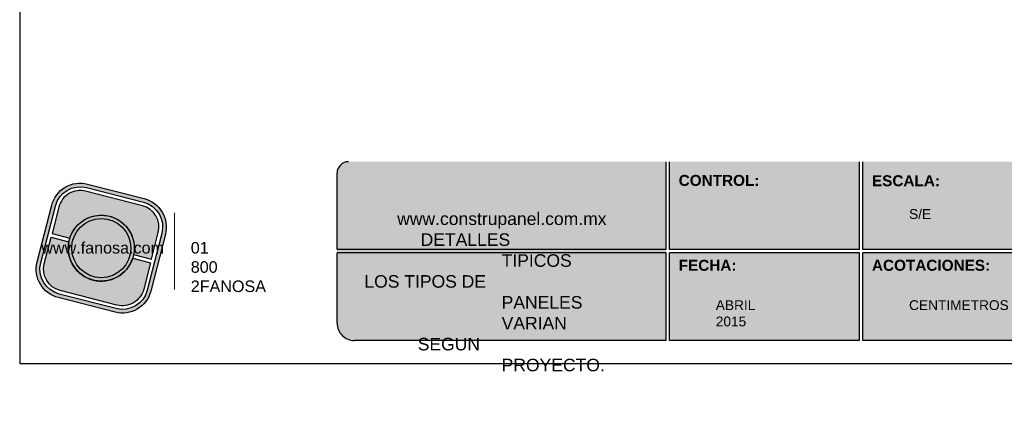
# Model space of a CAD drawing. Header units: millimetres. Extents: x 0 to 30, y 0 to 35.5.
import ezdxf

# ---------------------------------------------------------------- set-up
doc = ezdxf.new("R2010")
doc.units = ezdxf.units.MM
doc.layers.add('TEXTO CUADRO DATOS', color=251, linetype='Continuous', lineweight=0)
doc.styles.get("Standard").update_dxf_attribs({"font": 'arial.ttf'})

# ---------------------------------------------------------------- blocks, each defined once
blk = doc.blocks.new('LOGO GRIS')
at = {"true_color": 0xe3e3e3}
h = blk.add_hatch(color=254, dxfattribs=at)
edge = h.paths.add_edge_path()
edge.add_arc((2075.55300328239, 279.2979295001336), 0.508199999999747, 255.6007667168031, 345.6007667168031, ccw=False)
edge.add_line((2075.426625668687, 278.8056938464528), (2074.442154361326, 279.0584490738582))
edge.add_arc((2074.568531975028, 279.5506847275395), 0.5082000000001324, 165.6007667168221, 255.6007667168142, ccw=False)
edge.add_line((2074.076296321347, 279.6770623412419), (2074.329051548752, 280.661533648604))
edge.add_arc((2074.821287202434, 280.535156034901), 0.508200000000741, 75.60076671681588, 165.6007667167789, ccw=False)
edge.add_line((2074.947664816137, 281.0273916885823), (2075.932136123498, 280.7746364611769))
edge.add_arc((2075.805758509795, 280.2824008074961), 0.5081999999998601, -14.399233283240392, 75.60076671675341, ccw=False)
edge.add_line((2076.297994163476, 280.1560231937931), (2076.045238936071, 279.1715518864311))
edge = h.paths.add_edge_path(flags=16)
edge.add_arc((2075.55300328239, 279.2979295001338), 0.4446749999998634, 255.6007667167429, 345.6007667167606, ccw=False)
edge.add_line((2075.4424228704, 278.867223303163), (2074.457951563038, 279.1199785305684))
edge.add_arc((2074.568531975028, 279.5506847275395), 0.4446750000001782, 165.6007667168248, 255.60076671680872, ccw=False)
edge.add_line((2074.137825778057, 279.6612651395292), (2074.390581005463, 280.6457364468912))
edge.add_arc((2074.821287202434, 280.5351560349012), 0.4446750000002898, 75.60076671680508, 165.6007667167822, ccw=False)
edge.add_line((2074.931867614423, 280.9658622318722), (2075.916338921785, 280.7131070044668))
edge.add_arc((2075.805758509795, 280.2824008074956), 0.4446750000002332, -14.399233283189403, 75.60076671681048, ccw=False)
edge.add_line((2076.236464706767, 280.1718203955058), (2075.983709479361, 279.1873490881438))
h = blk.add_hatch(color=254, dxfattribs=at)
edge = h.paths.add_edge_path()
edge.add_line((2076.05645623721, 279.7261466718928), (2076.174935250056, 280.1876175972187))
edge.add_arc((2075.805758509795, 280.2824008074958), 0.3811499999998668, 345.60076671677, 435.6007667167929)
edge.add_line((2075.900541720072, 280.6515775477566), (2074.916070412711, 280.9043327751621))
edge.add_arc((2074.821287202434, 280.5351560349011), 0.3811500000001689, 75.6007667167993, 165.6007667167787)
edge.add_line((2074.452110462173, 280.6299392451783), (2074.333631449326, 280.1684683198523))
edge.add_line((2074.333631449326, 280.1684683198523), (2074.642133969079, 280.0892627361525))
edge.add_arc((2075.187145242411, 279.9165427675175), 0.5717249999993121, -11.21449474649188, 162.4160281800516, ccw=False)
edge.add_line((2075.747953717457, 279.8053522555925), (2076.05645623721, 279.7261466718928))
h = blk.add_hatch(color=254, dxfattribs=at)
h.paths.add_polyline_path([(2074.615420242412, 279.9165427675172, 1), (2075.758870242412, 279.9165427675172, 1)])
h.paths.add_polyline_path([(2075.699701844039, 279.9165427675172, -1), (2074.674588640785, 279.9165427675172, -1)], flags=16)
h = blk.add_hatch(color=252)
h.set_gradient(color1=(132, 132, 132), rotation=70.00000000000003, tint=1, name='SPHERICAL')
h.paths.add_polyline_path([(2075.699701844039, 279.9165427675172, 1), (2074.674588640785, 279.9165427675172, 1)])
h = blk.add_hatch(color=254, dxfattribs=at)
edge = h.paths.add_edge_path()
edge.add_arc((2075.187145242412, 279.9165427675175), 0.5717250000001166, 168.7855052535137, 342.4160281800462)
edge.add_line((2075.732156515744, 279.7438227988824), (2076.040659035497, 279.6646172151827))
edge.add_line((2076.040659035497, 279.6646172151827), (2075.922180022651, 279.2031462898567))
edge.add_arc((2075.55300328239, 279.2979295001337), 0.3811499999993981, 255.6007667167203, 345.60076671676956, ccw=False)
edge.add_line((2075.458220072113, 278.9287527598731), (2074.473748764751, 279.1815079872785))
edge.add_arc((2074.568531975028, 279.5506847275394), 0.3811500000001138, 165.6007667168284, 255.60076671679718, ccw=False)
edge.add_line((2074.199355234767, 279.6454679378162), (2074.317834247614, 280.1069388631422))
edge.add_line((2074.317834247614, 280.1069388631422), (2074.626336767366, 280.0277332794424))
at = {"color": 254, "true_color": 0xe3e3e3}
for points in [[(2076.045238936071, 279.1715518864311, -0.414213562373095), (2075.426625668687, 278.8056938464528), (2074.442154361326, 279.0584490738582, -0.414213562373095), (2074.076296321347, 279.6770623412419), (2074.329051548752, 280.661533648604, -0.414213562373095), (2074.947664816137, 281.0273916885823), (2075.932136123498, 280.7746364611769, -0.4142135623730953), (2076.297994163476, 280.1560231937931)], [(2075.983709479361, 279.1873490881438, -0.4142135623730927), (2075.4424228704, 278.867223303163), (2074.457951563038, 279.1199785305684, -0.4142135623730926), (2074.137825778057, 279.6612651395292), (2074.390581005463, 280.6457364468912, -0.414213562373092), (2074.931867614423, 280.9658622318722), (2075.916338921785, 280.7131070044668, -0.4142135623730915), (2076.236464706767, 280.1718203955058)], [(2076.05645623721, 279.7261466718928), (2076.174935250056, 280.1876175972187, 0.414213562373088), (2075.900541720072, 280.6515775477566), (2074.916070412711, 280.9043327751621, 0.4142135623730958), (2074.452110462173, 280.6299392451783), (2074.333631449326, 280.1684683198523), (2074.642133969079, 280.0892627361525, -0.9459053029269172), (2075.747953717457, 279.8053522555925)], [(2074.626336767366, 280.0277332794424, 0.9459053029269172), (2075.732156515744, 279.7438227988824), (2076.040659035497, 279.6646172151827), (2075.922180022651, 279.2031462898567, -0.4142135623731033), (2075.458220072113, 278.9287527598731), (2074.473748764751, 279.1815079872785, -0.414213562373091), (2074.199355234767, 279.6454679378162), (2074.317834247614, 280.1069388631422)]]:
    blk.add_lwpolyline(points, format="xyb", close=True, dxfattribs=at)
for radius in [0.5717249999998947, 0.5125566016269]:
    blk.add_circle((2075.187145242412, 279.9165427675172), radius, dxfattribs=at)
blk = doc.blocks.new('FANOSA')
at = {"color": 253, "true_color": 0xb3b3b3, "const_width": 0.02}
blk.add_lwpolyline([(365.3181968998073, 247.9798347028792), (365.3181968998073, 246.6427006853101)], dxfattribs=at)
at = {"color": 254}
blk.add_blockref('LOGO GRIS', (-1711.138939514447, -32.55437656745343), dxfattribs=at)
at = {"layer": 'TEXTO CUADRO DATOS', "char_height": 0.2, "width": 0.003231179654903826, "attachment_point": 1}
for s, insert in [('{\\fArial|b0|i0|c0|p34;www.fanosa.com}', (363.0082168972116, 247.4682254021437)), ('{\\fArial|b0|i0|c0|p34;01 800 2FANOSA}', (365.5993370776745, 247.4682254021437))]:
    blk.add_mtext(s, dxfattribs=dict(at, insert=insert))

msp = doc.modelspace()

# ---------------------------------------------------------------- hatches: boundary and pattern name
at = {"true_color": 0xb3b3b3}
msp.add_hatch(color=253, dxfattribs=at).paths.add_polyline_path([(15.20692125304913, 4.052734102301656), (15.20692125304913, 5.632734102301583), (15.20692125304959, 7.152734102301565), (9.700967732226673, 7.152734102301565, 0.4142135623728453), (9.500967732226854, 6.952734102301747), (9.5009677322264, 5.632734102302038), (9.500967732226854, 4.352734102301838, 0.4142135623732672), (9.800967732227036, 4.052734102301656)])
h = msp.add_hatch(color=253, dxfattribs=at)
h.paths.add_polyline_path([(18.55788064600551, 5.632734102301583), (18.55788064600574, 7.15273410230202), (15.26692125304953, 7.152734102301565), (15.26692125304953, 5.632734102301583)])
h.paths.add_polyline_path([(18.55788064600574, 5.572734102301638), (15.26692125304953, 5.572734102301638), (15.26692125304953, 4.052734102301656), (18.55788064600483, 4.052734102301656)])
h.paths.add_polyline_path([(18.61788064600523, 5.572734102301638), (18.61788064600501, 4.052734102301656), (21.60884003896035, 4.052734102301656, 0.4142135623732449), (21.90884003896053, 4.352734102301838), (21.90884003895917, 5.572734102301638)])
h.paths.add_polyline_path([(18.61788064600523, 7.152734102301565), (18.61788064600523, 5.632734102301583), (21.90884003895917, 5.632734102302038), (21.90884003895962, 6.952734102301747, 0.414213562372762), (21.70884003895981, 7.152734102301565)])

# ---------------------------------------------------------------- linework, layer by layer
at = {"color": 253, "true_color": 0xb3b3b3}
for p, q in [((15.20692125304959, 5.632734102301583), (15.20692125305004, 7.152734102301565)), ((15.26692125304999, 5.632734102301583), (15.26692125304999, 7.152734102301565)), ((18.5578806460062, 5.632734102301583), (18.5578806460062, 7.152734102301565)), ((18.61788064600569, 5.632734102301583), (18.61788064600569, 7.152734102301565)), ((9.500967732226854, 5.632734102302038), (9.50096773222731, 6.952734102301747)), ((15.20692125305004, 5.632734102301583), (9.500967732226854, 5.632734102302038)), ((15.20692125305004, 5.572734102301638), (9.500967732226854, 5.572734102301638)), ((9.50096773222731, 4.352734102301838), (9.500967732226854, 5.572734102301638)), ((15.20692125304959, 4.052734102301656), (15.20692125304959, 5.572734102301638)), ((18.5578806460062, 5.632734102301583), (15.26692125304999, 5.632734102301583)), ((15.26692125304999, 4.052734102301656), (15.26692125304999, 5.572734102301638)), ((18.5578806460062, 5.572734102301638), (15.26692125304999, 5.572734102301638)), ((18.55788064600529, 4.052734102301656), (18.5578806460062, 5.572734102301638)), ((21.90884003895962, 5.632734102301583), (18.61788064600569, 5.632734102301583)), ((18.61788064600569, 4.052734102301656), (18.61788064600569, 5.572734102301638)), ((21.90884003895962, 5.572734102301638), (18.61788064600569, 5.572734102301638)), ((15.20692125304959, 4.052734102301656), (9.800967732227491, 4.052734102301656)), ((18.55788064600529, 4.052734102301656), (15.26692125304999, 4.052734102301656)), ((21.60884003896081, 4.052734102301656), (18.61788064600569, 4.052734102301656))]:
    msp.add_line(p, q, dxfattribs=at)
at = {"color": 254, "true_color": 0xe3e3e3}
msp.add_lwpolyline([(3.998237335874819, 3.652734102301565), (25.58823733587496, 3.652734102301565), (25.58823733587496, 31.59273410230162), (3.998237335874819, 31.59273410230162)], close=True, dxfattribs=at)
at = {"color": 253, "true_color": 0xb3b3b3}
for centre, radius, start, end in [((9.700967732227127, 6.952734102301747), 0.2, 90, 180), ((9.800967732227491, 4.352734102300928), 0.3, 179.9999999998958, 270.0000000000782)]:
    msp.add_arc(centre, radius, start, end, dxfattribs=at)

# ---------------------------------------------------------------- block references
msp.add_blockref('FANOSA', (-358.6352872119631, -241.7085335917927))

# ---------------------------------------------------------------- texts
at = {"layer": 'TEXTO CUADRO DATOS', "attachment_point": 1}
for s, insert, char_height, width in [('{\\fArial|b1|i0|c0|p34;CONTROL:}', (15.42292325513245, 6.923072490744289), 0.19, 0.003231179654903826), ('{\\fArial|b1|i0|c0|p34;ESCALA:}', (18.77388264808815, 6.917615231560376), 0.19, 0.003231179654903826), ('{\\fArial|b0|i0|c0|p34;S/E}', (19.4173877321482, 6.330397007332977), 0.17, 0.003231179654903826), ('\\pi-1.8111;www.construpanel.com.mx\\P\\pi-1.4048;DETALLES TIPICOS\\P\\pi-2.3799;LOS TIPOS DE PANELES VARIAN\\P\\pi-1.4548;SEGUN PROYECTO.', (12.35394449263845, 6.272602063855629), 0.2174175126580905, 0.003697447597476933), ('{\\fArial|b1|i0|c0|p34;FECHA:}', (15.42292325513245, 5.451268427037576), 0.19, 0.003231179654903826), ('{\\fArial|b1|i0|c0|p34;ACOTACIONES:}', (18.77388264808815, 5.451268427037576), 0.19, 0.003231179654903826), ('{\\fArial|b0|i0|c0|p34;ABRIL 2015}', (16.0664283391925, 4.750397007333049), 0.17, 0.003231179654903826), ('{\\fArial|b0|i0|c0|p34;CENTIMETROS}', (19.4173877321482, 4.750397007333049), 0.17, 0.003231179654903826)]:
    msp.add_mtext(s, dxfattribs=dict(at, insert=insert, char_height=char_height, width=width))

doc.saveas('drawing.dxf')
